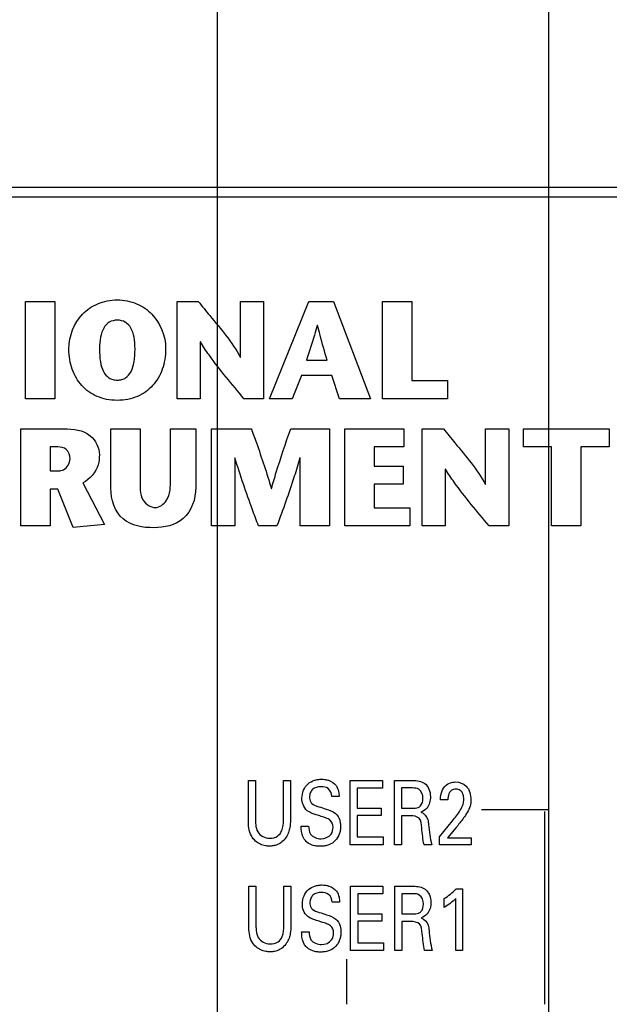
# Model space of a CAD drawing. Header units: inches. Extents: x 0.2 to 16.8, y 0.2 to 10.8.
# Tile 9 of 19: x 7.346 to 7.941, y 7.392 to 8.387. Entities that reach past the tile are written whole.
import ezdxf

# ---------------------------------------------------------------- set-up
doc = ezdxf.new("R2010")
doc.units = ezdxf.units.IN
doc.header["$LTSCALE"] = 0.935
doc.header["$MEASUREMENT"] = 0
doc.layers.get('0').update_dxf_attribs({"linetype": 'CONTINUOUS'})
doc.layers.add('DATUMCURVES', color=7, linetype='CONTINUOUS')
doc.layers.add('DIMENSIONS', color=7, linetype='CONTINUOUS')
doc.styles.get("Standard").update_dxf_attribs({"font": 'txt', "width": 0.8})
doc.dimstyles.new('DIMSTYLE_1', dxfattribs={"dimtxt": 0.125, "dimasz": 0.18, "dimexe": 0.18, "dimexo": 0.0625, "dimgap": 0.09, "dimtad": 0, "dimtih": 1, "dimtoh": 1, "dimdec": 3, "dimzin": 4, "dimdsep": 46, "dimtxsty": 'STANDARD', "dimblk": '_FILLED', "dimblk1": '_FILLED', "dimblk2": '_FILLED', "dimcen": 0.09, "dimadec": 0, "dimazin": 0, "dimtp": 0.01, "dimtm": 0.01, "dimtfac": 1, "dimtdec": 3, "dimtofl": 0, "dimtmove": 0, "dimatfit": 3, "dimldrblk": '_FILLED', "dimfxl": 1, "dimtolj": 1, "dimtzin": 4, "dimarcsym": 0})

# ---------------------------------------------------------------- blocks, each defined once
blk = doc.blocks.new('*D13')
at = {"layer": 'DIMENSIONS', "color": 2, "linetype": 'CONTINUOUS'}
blk.add_line((7.88019, 7.08464), (7.88019, 8.92984), dxfattribs=at)
at = {"layer": 'DIMENSIONS', "color": 2, "linetype": 'CONTINUOUS', "insert": (7.81769, 8.99234), "char_height": 0.125, "width": 1.225, "attachment_point": 1, "rotation": 90, "line_spacing_factor": 0.9}
blk.add_mtext('.701{\\Ftxt.shx;\\W1.000000;\\H0.125000; }[17.82]', dxfattribs=at)
blk = doc.blocks.new('_FILLED')
at = {"color": 0, "linetype": 'BYBLOCK'}
blk.add_solid([(0, 0), (-1, 0.1736), (-1, -0.1736)], dxfattribs=at)
blk = doc.blocks.new('*D14')
at = {"layer": 'DIMENSIONS', "color": 2, "linetype": 'CONTINUOUS'}
blk.add_line((7.54555, 7.08464), (7.54555, 8.92984), dxfattribs=at)
at = {"layer": 'DIMENSIONS', "color": 2, "linetype": 'CONTINUOUS', "insert": (7.48305, 8.99234), "char_height": 0.125, "width": 1.325, "attachment_point": 1, "rotation": 90, "line_spacing_factor": 0.9}
blk.add_mtext('1.036{\\Ftxt.shx;\\W1.000000;\\H0.125000; }[26.32]', dxfattribs=at)
blk = doc.blocks.new('*D15')
at = {"layer": 'DIMENSIONS', "color": 2, "linetype": 'CONTINUOUS'}
blk.add_line((7.2109, 7.08464), (7.2109, 8.92984), dxfattribs=at)
at = {"layer": 'DIMENSIONS', "color": 2, "linetype": 'CONTINUOUS', "insert": (7.1484, 8.99234), "char_height": 0.125, "width": 1.325, "attachment_point": 1, "rotation": 90, "line_spacing_factor": 0.9}
blk.add_mtext('1.371{\\Ftxt.shx;\\W1.000000;\\H0.125000; }[34.82]', dxfattribs=at)
blk = doc.blocks.new('*D16')
at = {"layer": 'DIMENSIONS', "color": 2, "linetype": 'CONTINUOUS'}
blk.add_line((6.2298, 6.83234), (6.2298, 8.92984), dxfattribs=at)
at = {"layer": 'DIMENSIONS', "color": 2, "linetype": 'CONTINUOUS', "insert": (6.1673, 8.99234), "char_height": 0.125, "width": 1.325, "attachment_point": 1, "rotation": 90, "line_spacing_factor": 0.9}
blk.add_mtext('2.352{\\Ftxt.shx;\\W1.000000;\\H0.125000; }[59.74]', dxfattribs=at)

msp = doc.modelspace()

# ---------------------------------------------------------------- linework, layer by layer
at = {"color": 7, "linetype": 'CONTINUOUS'}
for p, q in [((8.4779, 8.2173), (6.2854, 8.2173)), ((8.44415, 8.20755), (6.31915, 8.20755))]:
    msp.add_line(p, q, dxfattribs=at)
at = {"layer": 'DATUMCURVES', "color": 40, "linetype": 'CONTINUOUS'}
for p, q in [((7.3516, 8.00396), (7.3516, 8.10217)), ((7.3516, 8.10217), (7.38121, 8.10217)), ((7.38121, 8.10217), (7.38121, 8.00396)), ((7.50454, 8.00396), (7.50454, 8.10217)), ((7.50454, 8.10217), (7.52599, 8.10217)), ((7.56865, 8.04592), (7.56865, 8.10217)), ((7.56865, 8.10217), (7.59194, 8.10217)), ((7.59194, 8.10217), (7.59194, 8.00396)), ((7.59781, 8.00396), (7.6378, 8.10217)), ((7.6378, 8.10217), (7.66263, 8.10217)), ((7.66263, 8.10217), (7.69996, 8.00396)), ((7.71218, 8.00396), (7.71218, 8.10217)), ((7.71218, 8.10217), (7.74177, 8.10217)), ((7.74177, 8.10217), (7.74177, 8.02234)), ((7.64651, 8.07804), (7.64622, 8.07804)), ((7.52783, 8.06149), (7.52783, 8.00396)), ((7.5281, 8.06149), (7.52783, 8.06149)), ((7.56837, 8.04592), (7.56865, 8.04592)), ((7.63542, 8.04297), (7.65604, 8.04297)), ((7.63036, 8.02739), (7.62097, 8.00396)), ((7.66081, 8.02739), (7.63036, 8.02739)), ((7.66853, 8.00396), (7.66081, 8.02739)), ((7.74177, 8.02234), (7.77769, 8.02234)), ((7.77769, 8.02234), (7.77769, 8.00396)), ((7.38121, 8.00396), (7.3516, 8.00396)), ((7.52783, 8.00396), (7.50454, 8.00396)), ((7.59194, 8.00396), (7.57215, 8.00396)), ((7.62097, 8.00396), (7.59781, 8.00396)), ((7.69996, 8.00396), (7.66853, 8.00396)), ((7.77769, 8.00396), (7.71218, 8.00396)), ((7.34669, 7.87533), (7.34669, 7.97353)), ((7.34669, 7.97353), (7.39046, 7.97353)), ((7.43777, 7.91335), (7.43777, 7.9734)), ((7.43777, 7.9734), (7.46736, 7.9734)), ((7.46736, 7.9734), (7.46736, 7.92205)), ((7.49795, 7.92248), (7.49795, 7.9734)), ((7.49795, 7.9734), (7.52349, 7.9734)), ((7.52349, 7.9734), (7.52349, 7.91405)), ((7.5395, 7.87533), (7.5395, 7.97353)), ((7.5395, 7.97353), (7.57962, 7.97353)), ((7.61932, 7.97353), (7.6586, 7.97353)), ((7.6586, 7.97353), (7.6586, 7.87533)), ((7.67412, 7.87533), (7.67412, 7.97353)), ((7.67412, 7.97353), (7.73374, 7.97353)), ((7.73374, 7.97353), (7.73374, 7.95516)), ((7.75211, 7.87533), (7.75211, 7.97353)), ((7.75211, 7.97353), (7.77357, 7.97353)), ((7.81622, 7.91728), (7.81622, 7.97353)), ((7.81622, 7.97353), (7.83951, 7.97353)), ((7.83951, 7.97353), (7.83951, 7.87533)), ((7.85454, 7.95516), (7.85454, 7.97353)), ((7.85454, 7.97353), (7.94082, 7.97353)), ((7.94082, 7.97353), (7.94082, 7.95516)), ((7.3763, 7.95516), (7.3763, 7.93103)), ((7.38415, 7.95516), (7.3763, 7.95516)), ((7.70372, 7.95516), (7.70372, 7.93579)), ((7.73374, 7.95516), (7.70372, 7.95516)), ((7.88287, 7.95516), (7.85454, 7.95516)), ((7.88287, 7.87533), (7.88287, 7.95516)), ((7.91248, 7.95516), (7.91248, 7.87533)), ((7.94082, 7.95516), (7.91248, 7.95516)), ((7.56279, 7.94407), (7.56279, 7.87533)), ((7.56306, 7.94407), (7.56279, 7.94407)), ((7.62901, 7.94407), (7.62872, 7.94407)), ((7.62901, 7.87533), (7.62901, 7.94407)), ((7.70372, 7.93579), (7.73304, 7.93579)), ((7.73304, 7.93579), (7.73304, 7.91742)), ((7.7754, 7.93285), (7.7754, 7.87533)), ((7.77567, 7.93285), (7.7754, 7.93285)), ((7.3763, 7.93103), (7.3847, 7.93103)), ((7.3763, 7.91251), (7.3763, 7.87533)), ((7.38401, 7.91251), (7.3763, 7.91251)), ((7.39958, 7.87365), (7.38401, 7.91251)), ((7.40954, 7.91896), (7.43128, 7.87688)), ((7.59969, 7.91307), (7.59997, 7.91307)), ((7.70372, 7.91742), (7.70372, 7.89371)), ((7.73304, 7.91742), (7.70372, 7.91742)), ((7.81594, 7.91728), (7.81622, 7.91728)), ((7.70372, 7.89371), (7.73977, 7.89371)), ((7.73977, 7.89371), (7.73977, 7.87533)), ((7.3763, 7.87533), (7.34669, 7.87533)), ((7.43128, 7.87688), (7.39958, 7.87365)), ((7.56279, 7.87533), (7.5395, 7.87533)), ((7.60544, 7.87533), (7.58677, 7.87533)), ((7.6586, 7.87533), (7.62901, 7.87533)), ((7.73977, 7.87533), (7.67412, 7.87533)), ((7.7754, 7.87533), (7.75211, 7.87533)), ((7.83951, 7.87533), (7.81972, 7.87533)), ((7.91248, 7.87533), (7.88287, 7.87533)), ((7.5766, 7.57843), (7.5766, 7.61807)), ((7.5766, 7.61807), (7.5838, 7.61807)), ((7.5838, 7.61807), (7.5838, 7.5778)), ((7.61205, 7.57816), (7.61205, 7.61807)), ((7.61205, 7.61807), (7.61904, 7.61807)), ((7.61904, 7.61807), (7.61904, 7.57799)), ((7.67941, 7.55304), (7.67941, 7.61807)), ((7.67941, 7.61807), (7.71206, 7.61807)), ((7.71206, 7.61807), (7.71206, 7.61041)), ((7.72413, 7.55304), (7.72413, 7.61807)), ((7.72413, 7.61807), (7.74271, 7.61807)), ((7.68663, 7.61041), (7.68663, 7.59014)), ((7.71206, 7.61041), (7.68663, 7.61041)), ((7.73111, 7.6105), (7.73111, 7.59006)), ((7.74249, 7.6105), (7.73111, 7.6105)), ((7.66829, 7.60185), (7.66079, 7.60185)), ((7.77806, 7.59834), (7.77049, 7.59834)), ((7.68663, 7.59014), (7.71084, 7.59014)), ((7.71084, 7.59014), (7.71084, 7.58258)), ((7.73111, 7.59006), (7.74249, 7.59006)), ((7.87952, 7.58837), (7.8121, 7.58837)), ((7.87564, 7.58667), (7.87564, 7.39183)), ((7.68663, 7.58258), (7.68663, 7.56096)), ((7.71084, 7.58258), (7.68663, 7.58258)), ((7.73126, 7.5824), (7.73126, 7.55304)), ((7.74034, 7.5824), (7.73126, 7.5824)), ((7.76977, 7.56124), (7.78282, 7.57727)), ((7.62994, 7.57204), (7.63744, 7.57204)), ((7.78649, 7.57051), (7.77777, 7.56015)), ((7.68663, 7.56096), (7.71263, 7.56096)), ((7.71263, 7.56096), (7.71263, 7.55304)), ((7.76977, 7.55304), (7.76977, 7.56124)), ((7.77777, 7.56015), (7.80148, 7.56015)), ((7.80148, 7.56015), (7.80148, 7.55304)), ((7.71263, 7.55304), (7.67941, 7.55304)), ((7.73126, 7.55304), (7.72413, 7.55304)), ((7.76181, 7.55304), (7.7541, 7.55304)), ((7.80148, 7.55304), (7.76977, 7.55304)), ((7.57706, 7.47155), (7.57706, 7.51119)), ((7.57706, 7.51119), (7.58426, 7.51119)), ((7.58426, 7.51119), (7.58426, 7.47092)), ((7.61252, 7.47128), (7.61252, 7.51119)), ((7.61252, 7.51119), (7.6195, 7.51119)), ((7.6195, 7.51119), (7.6195, 7.47111)), ((7.67987, 7.44616), (7.67987, 7.51119)), ((7.67987, 7.51119), (7.71252, 7.51119)), ((7.71252, 7.51119), (7.71252, 7.50353)), ((7.72459, 7.44616), (7.72459, 7.51119)), ((7.72459, 7.51119), (7.74317, 7.51119)), ((7.78644, 7.50849), (7.79285, 7.50849)), ((7.79285, 7.50849), (7.79285, 7.44616)), ((7.66875, 7.49497), (7.66125, 7.49497)), ((7.68709, 7.50353), (7.68709, 7.48327)), ((7.71252, 7.50353), (7.68709, 7.50353)), ((7.73158, 7.50362), (7.73158, 7.48318)), ((7.74295, 7.50362), (7.73158, 7.50362)), ((7.77434, 7.48966), (7.77434, 7.49867)), ((7.78594, 7.44616), (7.78594, 7.49867)), ((7.68709, 7.48327), (7.7113, 7.48327)), ((7.68709, 7.4757), (7.68709, 7.45408)), ((7.7113, 7.4757), (7.68709, 7.4757)), ((7.7113, 7.48327), (7.7113, 7.4757)), ((7.73158, 7.48318), (7.74295, 7.48318)), ((7.73172, 7.47552), (7.73172, 7.44616)), ((7.7408, 7.47552), (7.73172, 7.47552)), ((7.63041, 7.46516), (7.63791, 7.46516)), ((7.71309, 7.44616), (7.67987, 7.44616)), ((7.68709, 7.45408), (7.71309, 7.45408)), ((7.71309, 7.45408), (7.71309, 7.44616)), ((7.73172, 7.44616), (7.72459, 7.44616)), ((7.76227, 7.44616), (7.75456, 7.44616)), ((7.79285, 7.44616), (7.78594, 7.44616)), ((7.67564, 7.43728), (7.67564, 7.39183))]:
    msp.add_line(p, q, dxfattribs=at)
for points, knots in [([(7.39537, 8.05419), (7.39537, 8.06794), (7.40317, 8.08656), (7.42386, 8.10108), (7.44418, 8.10524), (7.46451, 8.10108), (7.4852, 8.08656), (7.49301, 8.06794), (7.49301, 8.05419)], [0, 0, 0, 0, 0.250006, 0.375009, 0.500012, 0.625009, 0.750006, 1, 1, 1, 1]), ([(7.52599, 8.10217), (7.52987, 8.09742), (7.54456, 8.07917), (7.56029, 8.06127), (7.56837, 8.04592)], [0, 0, 0, 0, 0.261013, 1, 1, 1, 1]), ([(7.46214, 8.05419), (7.46214, 8.06289), (7.46007, 8.07383), (7.45286, 8.0819), (7.44418, 8.08411), (7.4355, 8.0819), (7.42829, 8.07383), (7.42622, 8.06289), (7.42622, 8.05419)], [0, 0, 0, 0, 0.25, 0.375, 0.5, 0.625, 0.75, 1, 1, 1, 1]), ([(7.64622, 8.07804), (7.64534, 8.07477), (7.642, 8.063), (7.63806, 8.05141), (7.63542, 8.04297)], [0, 0, 0, 0, 0.276516, 1, 1, 1, 1]), ([(7.65604, 8.04297), (7.6537, 8.0514), (7.65033, 8.06304), (7.64732, 8.07478), (7.64651, 8.07804)], [0, 0, 0, 0, 0.722666, 1, 1, 1, 1]), ([(7.57215, 8.00396), (7.56014, 8.01849), (7.5444, 8.03687), (7.53076, 8.05687), (7.5281, 8.06149)], [0, 0, 0, 0, 0.779658, 1, 1, 1, 1]), ([(7.49301, 8.05419), (7.49301, 8.04686), (7.49067, 8.03304), (7.48086, 8.01632), (7.46792, 8.00697), (7.45518, 8.00299), (7.44418, 8.00193), (7.43318, 8.00299), (7.42044, 8.00697), (7.40751, 8.01632), (7.3977, 8.03304), (7.39537, 8.04686), (7.39537, 8.05419)], [0, 0, 0, 0, 0.124997, 0.249994, 0.374991, 0.43749, 0.499988, 0.56249, 0.624991, 0.749994, 0.874997, 1, 1, 1, 1]), ([(7.42622, 8.05419), (7.42622, 8.04493), (7.428, 8.03314), (7.43445, 8.02547), (7.43947, 8.02317), (7.44418, 8.02256), (7.4489, 8.02317), (7.45392, 8.02547), (7.46037, 8.03314), (7.46214, 8.04493), (7.46214, 8.05419)], [0, 0, 0, 0, 0.249868, 0.374803, 0.43727, 0.499737, 0.56227, 0.624803, 0.749868, 1, 1, 1, 1]), ([(7.39046, 7.97353), (7.3996, 7.97353), (7.41778, 7.97154), (7.4261, 7.95438), (7.4261, 7.9473)], [0, 0, 0, 0, 0.563671, 1, 1, 1, 1]), ([(7.57962, 7.97353), (7.58131, 7.96882), (7.58849, 7.94884), (7.59522, 7.92867), (7.59969, 7.91307)], [0, 0, 0, 0, 0.235683, 1, 1, 1, 1]), ([(7.59997, 7.91307), (7.60148, 7.91859), (7.60737, 7.93893), (7.61431, 7.95893), (7.61932, 7.97353)], [0, 0, 0, 0, 0.270709, 1, 1, 1, 1]), ([(7.77357, 7.97353), (7.77744, 7.96878), (7.79214, 7.95053), (7.80786, 7.93264), (7.81594, 7.91728)], [0, 0, 0, 0, 0.261005, 1, 1, 1, 1]), ([(7.39649, 7.94309), (7.39649, 7.94655), (7.39433, 7.95399), (7.38711, 7.95516), (7.38415, 7.95516)], [0, 0, 0, 0, 0.539371, 1, 1, 1, 1]), ([(7.3847, 7.93103), (7.38647, 7.93103), (7.39261, 7.93216), (7.39649, 7.93883), (7.39649, 7.94309)], [0, 0, 0, 0, 0.292533, 1, 1, 1, 1]), ([(7.4261, 7.9473), (7.4261, 7.9439), (7.42503, 7.93251), (7.41664, 7.92246), (7.40954, 7.91896)], [0, 0, 0, 0, 0.300707, 1, 1, 1, 1]), ([(7.58677, 7.87533), (7.58477, 7.88072), (7.57631, 7.90344), (7.56839, 7.92637), (7.56306, 7.94407)], [0, 0, 0, 0, 0.237314, 1, 1, 1, 1]), ([(7.62872, 7.94407), (7.62689, 7.93787), (7.61976, 7.91474), (7.61153, 7.89197), (7.60544, 7.87533)], [0, 0, 0, 0, 0.267498, 1, 1, 1, 1]), ([(7.81972, 7.87533), (7.80772, 7.88985), (7.79198, 7.90824), (7.77834, 7.92824), (7.77567, 7.93285)], [0, 0, 0, 0, 0.779621, 1, 1, 1, 1]), ([(7.48251, 7.89399), (7.48701, 7.89399), (7.49817, 7.90265), (7.49795, 7.91527), (7.49795, 7.92248)], [0, 0, 0, 0, 0.384512, 1, 1, 1, 1]), ([(7.48111, 7.87351), (7.47033, 7.87351), (7.44554, 7.87738), (7.43777, 7.90227), (7.43777, 7.91335)], [0, 0, 0, 0, 0.493082, 1, 1, 1, 1]), ([(7.46736, 7.92205), (7.46736, 7.9151), (7.4658, 7.90208), (7.47774, 7.89399), (7.48251, 7.89399)], [0, 0, 0, 0, 0.593062, 1, 1, 1, 1]), ([(7.52349, 7.91405), (7.52349, 7.9028), (7.51534, 7.87865), (7.49146, 7.87351), (7.48111, 7.87351)], [0, 0, 0, 0, 0.521206, 1, 1, 1, 1]), ([(7.66216, 7.57078), (7.66216, 7.57347), (7.66036, 7.57801), (7.65484, 7.58031), (7.65014, 7.5818), (7.64544, 7.58323), (7.6406, 7.58482), (7.63529, 7.58741), (7.63135, 7.59329), (7.62985, 7.60326), (7.6339, 7.61394), (7.64208, 7.61805), (7.64681, 7.61915), (7.65031, 7.6194), (7.65366, 7.61919), (7.65574, 7.61879), (7.65676, 7.6185)], [0, 0, 0, 0, 0.096401, 0.147171, 0.20936, 0.274045, 0.322797, 0.392283, 0.481584, 0.562297, 0.750397, 0.836567, 0.880269, 0.924133, 0.961926, 1, 1, 1, 1]), ([(7.65676, 7.6185), (7.65702, 7.61842), (7.66024, 7.61742), (7.66523, 7.61413), (7.66793, 7.60743), (7.66819, 7.60355), (7.66829, 7.60185)], [0, 0, 0, 0, 0.036691, 0.463442, 0.765147, 1, 1, 1, 1]), ([(7.74271, 7.61807), (7.74683, 7.61807), (7.75684, 7.61669), (7.7619, 7.60243), (7.75867, 7.59079), (7.75299, 7.5868), (7.75064, 7.586)], [0, 0, 0, 0, 0.266564, 0.578231, 0.839445, 1, 1, 1, 1]), ([(7.77049, 7.59834), (7.77054, 7.60043), (7.77091, 7.60534), (7.77418, 7.61204), (7.7801, 7.61594), (7.78786, 7.61714), (7.79906, 7.61325), (7.80133, 7.60331), (7.80133, 7.59834)], [0, 0, 0, 0, 0.118717, 0.277642, 0.40247, 0.503934, 0.718264, 1, 1, 1, 1]), ([(7.66079, 7.60185), (7.66066, 7.60478), (7.65829, 7.61085), (7.64932, 7.61234), (7.64214, 7.6106), (7.63873, 7.60557), (7.63827, 7.60235), (7.63832, 7.60047), (7.63835, 7.60009)], [0, 0, 0, 0, 0.252769, 0.468245, 0.724665, 0.840118, 0.968002, 1, 1, 1, 1]), ([(7.75287, 7.59997), (7.75287, 7.60333), (7.75072, 7.61), (7.74463, 7.6105), (7.74249, 7.6105)], [0, 0, 0, 0, 0.611542, 1, 1, 1, 1]), ([(7.78039, 7.60675), (7.77988, 7.60613), (7.77833, 7.6035), (7.77806, 7.60048), (7.77806, 7.59834)], [0, 0, 0, 0, 0.272688, 1, 1, 1, 1]), ([(7.78282, 7.57727), (7.78421, 7.57896), (7.78694, 7.58242), (7.79064, 7.58797), (7.79357, 7.59344), (7.79434, 7.59837), (7.79401, 7.60217), (7.79308, 7.60544), (7.79049, 7.6086), (7.78606, 7.60962), (7.78229, 7.60868), (7.78074, 7.60717), (7.78039, 7.60675)], [0, 0, 0, 0, 0.14306, 0.287366, 0.435468, 0.544039, 0.606926, 0.683571, 0.76371, 0.859764, 0.965091, 1, 1, 1, 1]), ([(7.63835, 7.60009), (7.63841, 7.59922), (7.63876, 7.59732), (7.6414, 7.59344), (7.64517, 7.59233), (7.64767, 7.59158)], [0, 0, 0, 0, 0.192073, 0.422747, 1, 1, 1, 1]), ([(7.74934, 7.59149), (7.7497, 7.59175), (7.75203, 7.59384), (7.75287, 7.59729), (7.75287, 7.59997)], [0, 0, 0, 0, 0.14027, 1, 1, 1, 1]), ([(7.80133, 7.59834), (7.80133, 7.59737), (7.80125, 7.59176), (7.79817, 7.58666), (7.79572, 7.58276)], [0, 0, 0, 0, 0.173677, 1, 1, 1, 1]), ([(7.66446, 7.58474), (7.66659, 7.583), (7.66872, 7.57937), (7.66956, 7.57467), (7.66972, 7.57125), (7.66945, 7.56764), (7.66816, 7.56255), (7.66478, 7.55686), (7.65911, 7.5532), (7.65371, 7.55174), (7.64949, 7.55141), (7.64519, 7.55168), (7.64054, 7.55264), (7.63727, 7.55446), (7.63568, 7.5558)], [0, 0, 0, 0, 0.135017, 0.191816, 0.234619, 0.303385, 0.368594, 0.492165, 0.618729, 0.688863, 0.766297, 0.8258, 0.899799, 1, 1, 1, 1]), ([(7.64767, 7.59158), (7.65015, 7.59079), (7.65587, 7.58898), (7.66181, 7.58695), (7.66446, 7.58474)], [0, 0, 0, 0, 0.429349, 1, 1, 1, 1]), ([(7.74249, 7.59006), (7.74287, 7.59006), (7.74519, 7.59011), (7.74777, 7.59033), (7.74934, 7.59149)], [0, 0, 0, 0, 0.161643, 1, 1, 1, 1]), ([(7.75064, 7.586), (7.75388, 7.58494), (7.75803, 7.58036), (7.75841, 7.57521), (7.75857, 7.57348)], [0, 0, 0, 0, 0.662107, 1, 1, 1, 1]), ([(7.61904, 7.57799), (7.61904, 7.57547), (7.61883, 7.57127), (7.61732, 7.56541), (7.61486, 7.5603), (7.61101, 7.55586), (7.60622, 7.55309), (7.60186, 7.5519), (7.59774, 7.55157), (7.59342, 7.55199), (7.58848, 7.55348), (7.5834, 7.5567), (7.57713, 7.56451), (7.5766, 7.57288), (7.5766, 7.57843)], [0, 0, 0, 0, 0.098551, 0.163533, 0.235377, 0.31901, 0.389351, 0.448854, 0.49443, 0.550244, 0.617939, 0.694457, 0.782513, 1, 1, 1, 1]), ([(7.5838, 7.5778), (7.5838, 7.57631), (7.58393, 7.57232), (7.58487, 7.56828), (7.58611, 7.5661)], [0, 0, 0, 0, 0.37409, 1, 1, 1, 1]), ([(7.58611, 7.5661), (7.58842, 7.56224), (7.59631, 7.55844), (7.60615, 7.56086), (7.61172, 7.56826), (7.61205, 7.57445), (7.61205, 7.57816)], [0, 0, 0, 0, 0.339711, 0.551568, 0.720204, 1, 1, 1, 1]), ([(7.7541, 7.55304), (7.75337, 7.55577), (7.75263, 7.56162), (7.75161, 7.57028), (7.75101, 7.5812), (7.74334, 7.5824), (7.74034, 7.5824)], [0, 0, 0, 0, 0.233169, 0.477542, 0.752566, 1, 1, 1, 1]), ([(7.79572, 7.58276), (7.79349, 7.5793), (7.79023, 7.57534), (7.78712, 7.57129), (7.78649, 7.57051)], [0, 0, 0, 0, 0.804928, 1, 1, 1, 1]), ([(7.63298, 7.55889), (7.63108, 7.56196), (7.62999, 7.56663), (7.62994, 7.57113), (7.62994, 7.57204)], [0, 0, 0, 0, 0.799968, 1, 1, 1, 1]), ([(7.63744, 7.57204), (7.63754, 7.56926), (7.63809, 7.56184), (7.64608, 7.55916), (7.64998, 7.55916)], [0, 0, 0, 0, 0.415856, 1, 1, 1, 1]), ([(7.64998, 7.55916), (7.65369, 7.55916), (7.66068, 7.56177), (7.66216, 7.56834), (7.66216, 7.57078)], [0, 0, 0, 0, 0.603576, 1, 1, 1, 1]), ([(7.66262, 7.4639), (7.66262, 7.46659), (7.66082, 7.47113), (7.6553, 7.47344), (7.6506, 7.47492), (7.6459, 7.47635), (7.64106, 7.47794), (7.63575, 7.48054), (7.63181, 7.48641), (7.63031, 7.49638), (7.63436, 7.50706), (7.64254, 7.51117), (7.64727, 7.51227), (7.65077, 7.51253), (7.65412, 7.51231), (7.6562, 7.51191), (7.65722, 7.51162)], [0, 0, 0, 0, 0.096401, 0.147171, 0.209359, 0.274045, 0.322796, 0.392283, 0.481583, 0.562296, 0.750396, 0.836566, 0.880268, 0.924132, 0.961925, 1, 1, 1, 1]), ([(7.66125, 7.49497), (7.66112, 7.4979), (7.65875, 7.50397), (7.64978, 7.50546), (7.6426, 7.50372), (7.6392, 7.49869), (7.63873, 7.49547), (7.63878, 7.49359), (7.63881, 7.49321)], [0, 0, 0, 0, 0.252768, 0.468243, 0.724661, 0.840114, 0.967997, 1, 1, 1, 1]), ([(7.65722, 7.51162), (7.65748, 7.51154), (7.6607, 7.51054), (7.66569, 7.50725), (7.66839, 7.50055), (7.66866, 7.49667), (7.66875, 7.49497)], [0, 0, 0, 0, 0.036694, 0.46348, 0.765145, 1, 1, 1, 1]), ([(7.74317, 7.51119), (7.74729, 7.51119), (7.7573, 7.50981), (7.76236, 7.49555), (7.75913, 7.48392), (7.75345, 7.47992), (7.75111, 7.47912)], [0, 0, 0, 0, 0.266564, 0.57826, 0.839445, 1, 1, 1, 1]), ([(7.75333, 7.49309), (7.75333, 7.49645), (7.75118, 7.50312), (7.74509, 7.50362), (7.74295, 7.50362)], [0, 0, 0, 0, 0.611542, 1, 1, 1, 1]), ([(7.63881, 7.49321), (7.63887, 7.49234), (7.63922, 7.49044), (7.64186, 7.48656), (7.64564, 7.48545), (7.64813, 7.4847)], [0, 0, 0, 0, 0.192101, 0.422769, 1, 1, 1, 1]), ([(7.64813, 7.4847), (7.65061, 7.48391), (7.65633, 7.4821), (7.66227, 7.48008), (7.66492, 7.47786)], [0, 0, 0, 0, 0.429349, 1, 1, 1, 1]), ([(7.74295, 7.48318), (7.74333, 7.48318), (7.74565, 7.48324), (7.74823, 7.48345), (7.7498, 7.48462)], [0, 0, 0, 0, 0.161643, 1, 1, 1, 1]), ([(7.7498, 7.48462), (7.75016, 7.48487), (7.75249, 7.48696), (7.75333, 7.49041), (7.75333, 7.49309)], [0, 0, 0, 0, 0.140226, 1, 1, 1, 1]), ([(7.66492, 7.47786), (7.66705, 7.47612), (7.66918, 7.47249), (7.67002, 7.46779), (7.67019, 7.46437), (7.66991, 7.46077), (7.66862, 7.45567), (7.66524, 7.44998), (7.65958, 7.44632), (7.65417, 7.44486), (7.64995, 7.44453), (7.64565, 7.4448), (7.641, 7.44576), (7.63773, 7.44758), (7.63614, 7.44892)], [0, 0, 0, 0, 0.13502, 0.19182, 0.234621, 0.303386, 0.368595, 0.492167, 0.618734, 0.688869, 0.766302, 0.825804, 0.899801, 1, 1, 1, 1]), ([(7.75456, 7.44616), (7.75384, 7.44889), (7.75309, 7.45474), (7.75207, 7.4634), (7.75147, 7.47433), (7.7438, 7.47552), (7.7408, 7.47552)], [0, 0, 0, 0, 0.233193, 0.477562, 0.752575, 1, 1, 1, 1]), ([(7.75111, 7.47912), (7.75434, 7.47807), (7.75849, 7.47349), (7.75887, 7.46834), (7.75903, 7.4666)], [0, 0, 0, 0, 0.662107, 1, 1, 1, 1]), ([(7.6195, 7.47111), (7.6195, 7.46859), (7.61929, 7.46439), (7.61778, 7.45853), (7.61532, 7.45342), (7.61147, 7.44898), (7.60668, 7.44621), (7.60232, 7.44502), (7.5982, 7.44469), (7.59388, 7.44511), (7.58894, 7.44661), (7.58386, 7.44982), (7.57759, 7.45763), (7.57706, 7.466), (7.57706, 7.47155)], [0, 0, 0, 0, 0.098551, 0.163533, 0.235377, 0.31901, 0.389351, 0.448854, 0.49443, 0.550244, 0.617939, 0.694457, 0.782513, 1, 1, 1, 1]), ([(7.58426, 7.47092), (7.58426, 7.46943), (7.58439, 7.46544), (7.58533, 7.4614), (7.58657, 7.45922)], [0, 0, 0, 0, 0.374065, 1, 1, 1, 1]), ([(7.58657, 7.45922), (7.58888, 7.45536), (7.59677, 7.45156), (7.60661, 7.45398), (7.61219, 7.46138), (7.61252, 7.46757), (7.61252, 7.47128)], [0, 0, 0, 0, 0.339711, 0.551568, 0.720204, 1, 1, 1, 1]), ([(7.63344, 7.45201), (7.63154, 7.45508), (7.63045, 7.45975), (7.63041, 7.46425), (7.63041, 7.46516)], [0, 0, 0, 0, 0.799968, 1, 1, 1, 1]), ([(7.63791, 7.46516), (7.638, 7.46238), (7.63855, 7.45496), (7.64654, 7.45228), (7.65044, 7.45228)], [0, 0, 0, 0, 0.415856, 1, 1, 1, 1]), ([(7.65044, 7.45228), (7.65415, 7.45228), (7.66114, 7.45489), (7.66262, 7.46146), (7.66262, 7.4639)], [0, 0, 0, 0, 0.603576, 1, 1, 1, 1])]:
    msp.add_open_spline(points, degree=3, knots=knots, dxfattribs=at)
for points in [[(7.75857, 7.57348), (7.75921, 7.56661), (7.75994, 7.55968), (7.76181, 7.55304)], [(7.63568, 7.5558), (7.63462, 7.5567), (7.6337, 7.55774), (7.63298, 7.55889)], [(7.77434, 7.49867), (7.77869, 7.50151), (7.78287, 7.50471), (7.78644, 7.50849)], [(7.78594, 7.49867), (7.78256, 7.49513), (7.77856, 7.49214), (7.77434, 7.48966)], [(7.75903, 7.4666), (7.75967, 7.45973), (7.76041, 7.4528), (7.76227, 7.44616)], [(7.63614, 7.44892), (7.63508, 7.44982), (7.63416, 7.45086), (7.63344, 7.45201)]]:
    msp.add_open_spline(points, degree=3, dxfattribs=at)

# ---------------------------------------------------------------- dimensions: what is measured, and where the dimension line sits
at = {"layer": 'DIMENSIONS', "color": 2, "linetype": 'CONTINUOUS'}
for feature_location, offset, origin, picture, middle in [((6.2298, 6.83234), (0, 2.0975), (8.58165, 6.76984), '*D16', (6.2298, 9.65484)), ((7.2109, 7.08464), (0, 1.8452), (8.58165, 7.02214), '*D15', (7.2109, 9.65484)), ((7.54555, 7.08464), (0, 1.8452), (8.58165, 7.02214), '*D14', (7.54555, 9.65484)), ((7.88019, 7.08464), (0, 1.8452), (8.58165, 7.02214), '*D13', (7.88019, 9.60484))]:
    dim = msp.add_ordinate_dim(feature_location=feature_location, offset=offset, dtype=1, origin=origin, dimstyle='DIMSTYLE_1', dxfattribs=at)
    dim.commit()
    dim.dimension.update_dxf_attribs({"geometry": picture, "text_midpoint": middle})

doc.saveas('drawing.dxf')
